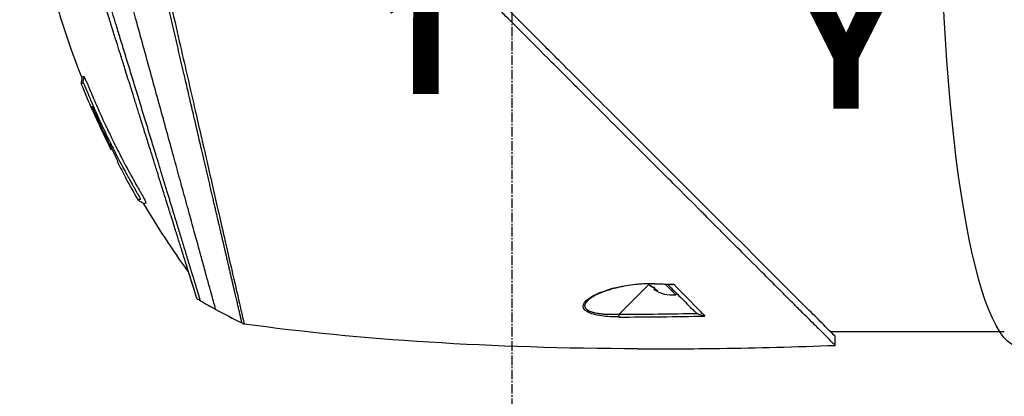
# Model space of a CAD drawing. Header units: millimetres. Extents: x 0 to 5219, y 0 to 2970.
# Tile 80 of 232: x 1773 to 1947, y 850 to 917. Entities that reach past the tile are written whole.
import ezdxf

# ---------------------------------------------------------------- set-up
doc = ezdxf.new("R2010")
doc.units = ezdxf.units.MM
doc.header["$LTSCALE"] = 0.2
doc.linetypes.add('CENTER2', pattern=[1.125, 0.75, -0.125, 0.125, -0.125])
for name, color, linetype in [('02_Center Line', 1, 'CENTER2'), ('07_Special Line2', 76, 'Continuous'), ('12_Before Rev.Num.', 5, 'Continuous'), ('13_After Rev.Num.', 6, 'Continuous')]:
    doc.layers.add(name, color=color, linetype=linetype)
doc.layers.add('14_Mark', color=7, linetype='Continuous', true_color=0xe03c31)
doc.styles.add('Rainbow-5.0 Style', font='malgunsl.ttf')

# ---------------------------------------------------------------- blocks, each defined once
blk = doc.blocks.new('A$Cff2b0858')
for p, q in [((-258.52, 153.52), (-258.63, 153.41)), ((-258.52, 153.52), (-258.62, 153.41)), ((-257.53, 151.09), (-257.46, 151.17)), ((-244.56, 141.23), (-244.56, 141.23)), ((-163.31, 129.56), (-163.31, 129.56)), ((-163.15, 129.39), (-168.5, 124.04)), ((-162.5, 128.99), (-162.55, 128.94)), ((-162.07, 128.68), (-162.25, 128.49)), ((-161.9, 128.51), (-162.01, 128.4)), ((-158.36, 127.54), (-160.21, 129.39)), ((-158.36, 127.54), (-158.16, 127.74)), ((-173.86, 126.64), (-173.86, 126.64)), ((-173.11, 127.33), (-173.11, 127.33)), ((-154.56, 125.16), (-154.56, 125.16)), ((-132.18, 120.69), (-132.15, 120.68)), ((-130.88, 121), (-100, 121)), ((-130.05, 118.56), (-130.05, 120.16))]:
    blk.add_line(p, q)
for centre, radius, start, end in [((-118.5, 223.48), 156.75, 207.502, 208.6731), ((-158.94, 133.61), 6.1, 237.1155, 275.3981)]:
    blk.add_arc(centre, radius, start, end)
for centre, major_axis, ratio, start_param, end_param in [((-157.14, 247.11), (-98.89, -98.85), 0.00011, 6.274337, 6.283153), ((-162.57, 129.97), (-0.019, -0.5), 0.035629, 6.283184, 6.842305), ((-140.02, 751.19), (418.45, -460.79), 0.998723, 5.508989, 5.515203), ((-159.27, 133.94), (-4.29, -4.29), 0.666686, 0.261155, 0.362202), ((-159.23, 133.91), (-4.29, -4.29), 0.745339, 0.261155, 0.352237), ((-157.92, 132.6), (-4.04, -4.04), 0.745339, 6.173187, 6.393184), ((-158.6, 133.28), (-4.29, -4.29), 0.666686, 0.261155, 0.362202), ((-186.55, 222.44), (84, -73.04), 0.999052, 4.891159, 4.897725), ((-186.52, 222.48), (-81.92, 75.39), 0.999389, 1.78435, 1.812352), ((-186.44, 222.56), (-52.22, -98.37), 0.999969, 6.268665, 6.315891), ((-177.05, 240.31), (-61.46, -116.2), 0.920421, 0.028746, 0.032423), ((-168.49, 124.06), (0, 0.5), 0.037035, 1.607809, 2.747684), ((477.88, 480.35), (806.3, 302.63), 0.234303, 3.699759, 3.730545), ((1029.85, 705.19), (1363.29, 531.39), 0.183375, 3.577144, 3.598606), ((1029.83, 705.18), (1363.27, 531.38), 0.183376, 3.598609, 3.62761)]:
    blk.add_ellipse(centre, major_axis=major_axis, ratio=ratio, start_param=start_param, end_param=end_param)
for points, knots in [([(-130.05, 118.56), (-130.05, 118.56), (-130.2, 118.71), (-130.38, 118.89), (-130.6, 119.12), (-130.93, 119.45), (-131.36, 119.88), (-131.82, 120.35), (-132.33, 120.86), (-132.78, 121.31), (-132.84, 121.36), (-132.89, 121.42), (-132.94, 121.47), (-133.07, 121.6), (-133.54, 122.07), (-134.62, 123.14), (-134.77, 123.28), (-134.93, 123.44), (-135.1, 123.62), (-135.66, 124.18), (-136.09, 124.6), (-136.32, 124.83), (-136.74, 125.25), (-137.18, 125.69), (-137.64, 126.15), (-138.25, 126.76), (-138.88, 127.4), (-139.55, 128.06), (-139.71, 128.22), (-139.86, 128.38), (-140.03, 128.54), (-140.99, 129.5), (-142.01, 130.52), (-143.07, 131.59), (-145.85, 134.36), (-148.29, 136.8), (-150.06, 138.57), (-150.17, 138.68), (-150.28, 138.79), (-150.38, 138.9), (-152.08, 140.59), (-153.11, 141.63), (-153.4, 141.92), (-154.5, 143.02), (-156.16, 144.67), (-158.43, 146.94), (-159.5, 148.01), (-160.44, 148.96), (-161.25, 149.76), (-162.3, 150.81), (-163.12, 151.63), (-163.68, 152.19), (-167.25, 155.76), (-170.94, 159.45), (-174.71, 163.22), (-176.17, 164.68), (-178.07, 166.58), (-180.41, 168.92), (-182.35, 170.86), (-183.82, 172.34), (-184.81, 173.32), (-185.55, 174.06), (-186.01, 174.52), (-186.2, 174.72), (-187.88, 176.39), (-188.86, 177.37), (-189.13, 177.64), (-189.49, 178), (-189.85, 178.36), (-190.21, 178.72), (-190.34, 178.85), (-190.47, 178.98), (-190.6, 179.11), (-191.37, 179.88), (-191.86, 180.37), (-192.07, 180.59), (-192.29, 180.81), (-192.53, 181.04), (-192.79, 181.3), (-193.42, 181.93), (-194.17, 182.68), (-195.04, 183.54), (-196.39, 184.88), (-197.38, 185.87), (-198.01, 186.5), (-198.66, 187.14), (-199.64, 188.13), (-200.97, 189.47), (-201.89, 190.39), (-202.63, 191.14), (-203.2, 191.71), (-203.48, 191.99), (-203.73, 192.24), (-203.92, 192.43), (-204.54, 193.05), (-205.16, 193.67), (-205.78, 194.29), (-206.15, 194.65), (-206.51, 195.01), (-206.87, 195.38), (-207.62, 196.13), (-208.11, 196.62), (-208.33, 196.84), (-208.81, 197.32), (-209.3, 197.81), (-209.79, 198.3), (-210.26, 198.77), (-210.72, 199.23), (-211.18, 199.69), (-212.65, 201.17), (-214.12, 202.63), (-215.58, 204.1), (-217.5, 206.01), (-219.4, 207.92), (-221.29, 209.8), (-225.06, 213.57), (-228.75, 217.26), (-232.32, 220.83), (-233.11, 221.62), (-233.92, 222.43), (-234.74, 223.25), (-235.67, 224.18), (-236.61, 225.12), (-237.57, 226.08), (-240.08, 228.59), (-241.72, 230.23), (-242.59, 231.1), (-243.61, 232.13), (-244.62, 233.13), (-245.6, 234.12), (-247.76, 236.27), (-249.81, 238.32), (-251.73, 240.24), (-253.51, 242.02), (-254.89, 243.4), (-255.96, 244.47), (-257.72, 246.23), (-258.65, 247.16), (-259.01, 247.52), (-259.11, 247.62), (-259.16, 247.67), (-259.17, 247.68), (-260.77, 249.28), (-262.13, 250.65), (-263.21, 251.72), (-263.36, 251.87), (-263.51, 252.02), (-263.65, 252.16), (-264.1, 252.61), (-264.41, 252.92), (-264.64, 253.15), (-264.86, 253.37), (-265.06, 253.57), (-265.23, 253.74), (-265.27, 253.78), (-265.32, 253.83), (-265.36, 253.87), (-265.88, 254.39), (-265.93, 254.44), (-265.94, 254.45), (-265.94, 254.45), (-265.94, 254.45), (-265.94, 254.45)], [-1, -1, -1, -1, -0.973214, -0.973214, -0.973214, -0.946429, -0.946429, -0.946429, -0.922569, -0.922569, -0.922569, -0.919643, -0.919643, -0.919643, -0.896124, -0.896124, -0.896124, -0.892857, -0.892857, -0.892857, -0.88, -0.88, -0.88, -0.867143, -0.867143, -0.867143, -0.85, -0.85, -0.85, -0.84593, -0.84593, -0.84593, -0.821429, -0.821429, -0.821429, -0.786779, -0.786779, -0.786779, -0.784631, -0.784631, -0.784631, -0.75, -0.75, -0.75, -0.71875, -0.71875, -0.71875, -0.705224, -0.705224, -0.705224, -0.6875, -0.6875, -0.6875, -0.625, -0.625, -0.625, -0.59375, -0.59375, -0.59375, -0.575864, -0.575864, -0.575864, -0.5625, -0.5625, -0.5625, -0.546875, -0.546875, -0.546875, -0.541176, -0.541176, -0.541176, -0.539062, -0.539062, -0.539062, -0.53125, -0.53125, -0.53125, -0.526699, -0.526699, -0.526699, -0.515625, -0.515625, -0.515625, -0.5, -0.5, -0.5, -0.484375, -0.484375, -0.484375, -0.473999, -0.473999, -0.473999, -0.46875, -0.46875, -0.46875, -0.458868, -0.458868, -0.458868, -0.453125, -0.453125, -0.453125, -0.445312, -0.445312, -0.445312, -0.4375, -0.4375, -0.4375, -0.430048, -0.430048, -0.430048, -0.40625, -0.40625, -0.40625, -0.375, -0.375, -0.375, -0.3125, -0.3125, -0.3125, -0.297804, -0.297804, -0.297804, -0.28125, -0.28125, -0.28125, -0.25, -0.25, -0.25, -0.230372, -0.230372, -0.230372, -0.1875, -0.1875, -0.1875, -0.167132, -0.167132, -0.167132, -0.133709, -0.133709, -0.133709, -0.125, -0.125, -0.125, -0.078046, -0.078046, -0.078046, -0.071429, -0.071429, -0.071429, -0.053571, -0.053571, -0.053571, -0.039579, -0.039579, -0.039579, -0.035714, -0.035714, -0.035714, -0.002565, -0.002565, -0.002565, 0, 0, 0, 0]), ([(-263.88, 166.21), (-268.22, 177.23), (-271.32, 188.82), (-274.35, 209.23), (-274.91, 218.07), (-274.72, 226.86)], [0, 0, 0, 0, 3.552689, 3.552689, 6.190302, 6.190302, 6.190302, 6.190302]), ([(-259.26, 226.93), (-259.19, 226.78), (-259.14, 226.67), (-259.11, 226.6), (-258.9, 226.12), (-258.79, 225.72), (-258.71, 225.47), (-258.61, 225.09), (-258.55, 224.83), (-258.52, 224.73), (-258.46, 224.48), (-258.39, 224.18), (-258.31, 223.83), (-258.18, 223.28), (-258.1, 222.93), (-258.07, 222.79), (-258.05, 222.71), (-258.03, 222.64), (-258.01, 222.56), (-257.99, 222.44), (-257.96, 222.32), (-257.93, 222.21), (-257.91, 222.13), (-257.87, 221.93), (-257.79, 221.59), (-257.7, 221.23), (-257.6, 220.78), (-257.47, 220.23), (-257.35, 219.73), (-257.24, 219.22), (-257.12, 218.71), (-257.06, 218.45), (-256.97, 218.05), (-256.84, 217.5), (-256.7, 216.9), (-256.52, 216.13), (-256.31, 215.17), (-255.8, 212.94), (-255.47, 211.5), (-255.33, 210.92), (-255.02, 209.55), (-254.7, 208.17), (-254.38, 206.77), (-254.31, 206.48), (-254.25, 206.19), (-254.18, 205.9), (-253.98, 205.01), (-253.6, 203.39), (-253.05, 200.98), (-252.64, 199.16), (-252.21, 197.32), (-251.79, 195.47), (-251.78, 195.43), (-251.77, 195.4), (-251.77, 195.36), (-251.42, 193.85), (-250.96, 191.86), (-250.39, 189.37), (-249.77, 186.67), (-249.33, 184.72), (-249.06, 183.55), (-248.98, 183.2), (-248.91, 182.91), (-248.86, 182.7), (-248.66, 181.79), (-248.33, 180.38), (-247.89, 178.45), (-247.38, 176.22), (-246.87, 174), (-246.37, 171.8), (-246.36, 171.77), (-246.35, 171.74), (-246.35, 171.71), (-245.91, 169.81), (-245.48, 167.92), (-245.05, 166.06), (-244.6, 164.11), (-244.16, 162.19), (-243.73, 160.3), (-243.72, 160.28), (-243.72, 160.25), (-243.71, 160.22), (-243.36, 158.67), (-243.01, 157.15), (-242.67, 155.66), (-242.61, 155.41), (-242.25, 153.84), (-241.63, 151.13), (-240.92, 148.04), (-240.25, 145.12), (-239.63, 142.41), (-239.51, 141.86), (-239.35, 141.2), (-239.18, 140.43), (-239.01, 139.68), (-238.81, 138.84), (-238.61, 137.92), (-237.85, 134.62), (-237.19, 131.77), (-236.66, 129.45), (-236.46, 128.57), (-236.27, 127.76), (-236.11, 127.04), (-236.06, 126.81), (-236, 126.59), (-235.96, 126.37), (-235.87, 125.99), (-235.66, 125.08), (-235.44, 124.15), (-235.39, 123.91), (-235.34, 123.7), (-235.3, 123.53), (-235.07, 122.57), (-235.03, 122.4), (-235.02, 122.35), (-235.02, 122.34), (-235.01, 122.34), (-235.01, 122.34)], [0.0000004, 0.0000004, 0.0000004, 0.0000004, 0.0285714, 0.0285714, 0.0285714, 0.0714286, 0.0714286, 0.0714286, 0.0892857, 0.0892857, 0.0892857, 0.1071429, 0.1071429, 0.1071429, 0.125, 0.125, 0.125, 0.1284736, 0.1284736, 0.1284736, 0.1339286, 0.1339286, 0.1339286, 0.1428571, 0.1428571, 0.1428571, 0.1607143, 0.1607143, 0.1607143, 0.1785714, 0.1785714, 0.1785714, 0.1956232, 0.1956232, 0.1956232, 0.2142857, 0.2142857, 0.2142857, 0.25, 0.25, 0.25, 0.2796252, 0.2796252, 0.2796252, 0.2857143, 0.2857143, 0.2857143, 0.3163265, 0.3163265, 0.3163265, 0.3469388, 0.3469388, 0.3469388, 0.3476324, 0.3476324, 0.3476324, 0.377551, 0.377551, 0.377551, 0.4010005, 0.4010005, 0.4010005, 0.4081633, 0.4081633, 0.4081633, 0.4265306, 0.4265306, 0.4265306, 0.4540816, 0.4540816, 0.4540816, 0.4544339, 0.4544339, 0.4544339, 0.4770408, 0.4770408, 0.4770408, 0.4996669, 0.4996669, 0.4996669, 0.5, 0.5, 0.5, 0.5178571, 0.5178571, 0.5178571, 0.5357143, 0.5357143, 0.5357143, 0.5714286, 0.5714286, 0.5714286, 0.5985301, 0.5985301, 0.5985301, 0.625, 0.625, 0.625, 0.75, 0.75, 0.75, 0.7974141, 0.7974141, 0.7974141, 0.8125, 0.8125, 0.8125, 0.875, 0.875, 0.875, 0.8914403, 0.8914403, 0.8914403, 0.9797679, 0.9797679, 0.9797679, 1, 1, 1, 1]), ([(-240.08, 124.95), (-240.08, 124.95), (-240.08, 124.95), (-240.08, 124.95), (-240.08, 124.96), (-240.2, 125.38), (-240.41, 126.11), (-240.61, 126.85), (-240.91, 127.92), (-241.29, 129.31), (-241.47, 129.98), (-241.67, 130.72), (-241.9, 131.53), (-242.12, 132.33), (-242.36, 133.21), (-242.62, 134.15), (-242.69, 134.41), (-242.76, 134.68), (-242.84, 134.95), (-242.9, 135.17), (-242.96, 135.39), (-243.02, 135.61), (-243.16, 136.12), (-243.3, 136.64), (-243.45, 137.17), (-243.74, 138.24), (-244.05, 139.37), (-244.38, 140.56), (-244.44, 140.78), (-244.5, 141), (-244.56, 141.22), (-244.66, 141.6), (-244.77, 141.99), (-244.87, 142.38), (-245.05, 143), (-245.22, 143.63), (-245.4, 144.28), (-245.75, 145.57), (-246.12, 146.91), (-246.5, 148.3), (-246.53, 148.43), (-246.57, 148.56), (-246.61, 148.69), (-246.95, 149.95), (-247.31, 151.25), (-247.68, 152.59), (-248.08, 154.06), (-248.5, 155.57), (-248.92, 157.11), (-249.33, 158.6), (-249.75, 160.12), (-250.17, 161.66), (-250.59, 163.16), (-251.01, 164.68), (-251.43, 166.23), (-251.44, 166.27), (-251.46, 166.31), (-251.47, 166.36), (-251.91, 167.95), (-252.35, 169.56), (-252.8, 171.18), (-253.22, 172.71), (-253.64, 174.25), (-254.06, 175.78), (-254.75, 178.29), (-255.43, 180.78), (-256.11, 183.26), (-256.29, 183.93), (-256.47, 184.59), (-256.65, 185.26), (-256.69, 185.39), (-256.72, 185.52), (-256.76, 185.65), (-256.98, 186.44), (-257.2, 187.23), (-257.41, 188.02), (-258.07, 190.39), (-258.71, 192.74), (-259.35, 195.04), (-260.21, 198.16), (-261.06, 201.2), (-261.88, 204.14), (-262.29, 205.61), (-262.67, 207.06), (-263.08, 208.46), (-263.48, 209.87), (-263.8, 211.32), (-264.29, 212.55)], [0, 0, 0, 0, 0.00024, 0.00024, 0.00024, 0.087999, 0.087999, 0.087999, 0.175757, 0.175757, 0.175757, 0.217696, 0.217696, 0.217696, 0.259635, 0.259635, 0.259635, 0.271277, 0.271277, 0.271277, 0.280605, 0.280605, 0.280605, 0.301574, 0.301574, 0.301574, 0.343513, 0.343513, 0.343513, 0.351275, 0.351275, 0.351275, 0.364483, 0.364483, 0.364483, 0.385452, 0.385452, 0.385452, 0.427391, 0.427391, 0.427391, 0.431272, 0.431272, 0.431272, 0.46933, 0.46933, 0.46933, 0.511269, 0.511269, 0.511269, 0.551814, 0.551814, 0.551814, 0.591266, 0.591266, 0.591266, 0.59236, 0.59236, 0.59236, 0.632905, 0.632905, 0.632905, 0.671263, 0.671263, 0.671263, 0.734268, 0.734268, 0.734268, 0.75126, 0.75126, 0.75126, 0.754541, 0.754541, 0.754541, 0.774814, 0.774814, 0.774814, 0.835632, 0.835632, 0.835632, 0.917816, 0.917816, 0.917816, 0.958908, 0.958908, 0.958908, 1, 1, 1, 1]), ([(-243.42, 126.87), (-243.42, 126.87), (-243.42, 126.87), (-243.43, 126.88), (-243.43, 126.89), (-243.43, 126.9), (-243.44, 126.91), (-243.44, 126.91), (-243.44, 126.92), (-243.44, 126.93), (-243.45, 126.94), (-243.45, 126.95), (-243.45, 126.97), (-243.46, 126.99), (-243.47, 127.02), (-243.48, 127.05), (-243.48, 127.06), (-243.48, 127.06), (-243.49, 127.07), (-243.5, 127.11), (-243.51, 127.16), (-243.53, 127.21), (-243.55, 127.26), (-243.56, 127.31), (-243.58, 127.37), (-243.6, 127.43), (-243.62, 127.48), (-243.63, 127.54), (-243.64, 127.55), (-243.64, 127.56), (-243.64, 127.57), (-243.65, 127.59), (-243.66, 127.61), (-243.66, 127.64), (-243.68, 127.67), (-243.69, 127.71), (-243.7, 127.75), (-243.72, 127.83), (-243.75, 127.91), (-243.78, 128), (-243.81, 128.1), (-243.84, 128.21), (-243.88, 128.32), (-243.88, 128.34), (-243.91, 128.42), (-243.96, 128.59), (-244.01, 128.74), (-244.08, 128.96), (-244.18, 129.28), (-244.18, 129.3), (-244.19, 129.33), (-244.2, 129.35), (-244.23, 129.45), (-244.26, 129.56), (-244.3, 129.66), (-244.34, 129.8), (-244.38, 129.94), (-244.43, 130.08), (-244.52, 130.38), (-244.62, 130.68), (-244.71, 130.99), (-244.76, 131.15), (-244.81, 131.32), (-244.87, 131.48), (-244.92, 131.66), (-244.98, 131.83), (-245.03, 132), (-245.05, 132.06), (-245.07, 132.12), (-245.08, 132.18), (-245.21, 132.59), (-245.34, 132.99), (-245.46, 133.39), (-245.76, 134.35), (-246.04, 135.24), (-246.27, 135.97), (-246.48, 136.63), (-246.69, 137.32), (-246.92, 138.03), (-246.97, 138.21), (-247.02, 138.38), (-247.08, 138.55), (-247.18, 138.88), (-247.29, 139.23), (-247.41, 139.6), (-247.57, 140.12), (-247.74, 140.67), (-247.93, 141.26), (-247.94, 141.31), (-247.96, 141.36), (-247.97, 141.41), (-248.11, 141.85), (-248.33, 142.56), (-248.65, 143.56), (-248.95, 144.52), (-249.33, 145.76), (-249.83, 147.33), (-249.88, 147.51), (-249.94, 147.69), (-250, 147.87), (-250.15, 148.36), (-250.3, 148.85), (-250.45, 149.33), (-250.67, 150.03), (-250.89, 150.72), (-251.1, 151.39), (-251.3, 152.04), (-251.5, 152.68), (-251.69, 153.29), (-251.96, 154.13), (-252.2, 154.92), (-252.43, 155.64), (-252.69, 156.47), (-252.92, 157.21), (-253.13, 157.88), (-253.26, 158.29), (-253.38, 158.67), (-253.48, 159.02), (-253.5, 159.06), (-253.51, 159.1), (-253.52, 159.13), (-253.56, 159.27), (-253.6, 159.4), (-253.65, 159.53), (-253.69, 159.69), (-253.74, 159.84), (-253.79, 160), (-253.89, 160.32), (-253.99, 160.63), (-254.08, 160.93), (-254.19, 161.26), (-254.28, 161.57), (-254.38, 161.88), (-254.44, 162.08), (-254.51, 162.28), (-254.57, 162.48), (-254.59, 162.56), (-254.62, 162.63), (-254.64, 162.7), (-254.68, 162.85), (-254.73, 162.99), (-254.77, 163.13), (-254.81, 163.26), (-254.85, 163.39), (-254.89, 163.51), (-254.93, 163.64), (-254.97, 163.77), (-255.01, 163.89), (-255.05, 164.02), (-255.09, 164.15), (-255.13, 164.27), (-255.15, 164.34), (-255.17, 164.4), (-255.19, 164.46), (-255.19, 164.47), (-255.19, 164.48), (-255.2, 164.49), (-255.21, 164.54), (-255.23, 164.6), (-255.25, 164.66), (-255.29, 164.78), (-255.33, 164.91), (-255.37, 165.04), (-255.41, 165.17), (-255.45, 165.3), (-255.49, 165.43), (-255.57, 165.68), (-255.65, 165.94), (-255.73, 166.2), (-255.89, 166.7), (-256.05, 167.21), (-256.22, 167.75), (-256.34, 168.13), (-256.46, 168.51), (-256.58, 168.91), (-256.69, 169.27), (-256.81, 169.64), (-256.93, 170.01), (-256.93, 170.01), (-256.97, 170.17), (-257.07, 170.47), (-257.18, 170.81), (-257.34, 171.33), (-257.56, 172.03), (-257.63, 172.27), (-257.71, 172.53), (-257.8, 172.82), (-257.85, 172.95), (-257.89, 173.08), (-257.93, 173.21), (-257.94, 173.26), (-257.96, 173.31), (-257.98, 173.36), (-258.06, 173.64), (-258.14, 173.9), (-258.22, 174.15), (-258.4, 174.71), (-258.55, 175.21), (-258.69, 175.63), (-258.7, 175.66), (-258.71, 175.7), (-258.72, 175.74), (-258.91, 176.35), (-259.19, 177.25), (-259.56, 178.44), (-259.61, 178.6), (-259.66, 178.75), (-259.71, 178.9), (-259.96, 179.71), (-260.21, 180.49), (-260.44, 181.25), (-260.53, 181.52), (-260.61, 181.79), (-260.7, 182.06), (-261.05, 183.19), (-261.43, 184.41), (-261.84, 185.72), (-261.87, 185.81), (-261.9, 185.91), (-261.93, 186), (-262.09, 186.52), (-262.25, 187.04), (-262.42, 187.55), (-262.58, 188.07), (-262.74, 188.58), (-262.9, 189.09), (-263, 189.43), (-263.11, 189.77), (-263.22, 190.11), (-263.23, 190.15), (-263.44, 190.83), (-263.85, 192.13), (-263.96, 192.48), (-264.08, 192.88), (-264.22, 193.32), (-264.43, 193.99), (-264.62, 194.58), (-264.78, 195.11), (-264.94, 195.63), (-265.08, 196.08), (-265.2, 196.46), (-265.22, 196.5), (-265.23, 196.53), (-265.24, 196.57), (-265.39, 197.05), (-265.54, 197.53), (-265.69, 198.01), (-265.78, 198.32), (-265.88, 198.62), (-265.97, 198.92), (-266.12, 199.39), (-266.27, 199.86), (-266.41, 200.33), (-266.64, 201.05), (-266.86, 201.77), (-267.09, 202.47)], [0, 0, 0, 0, 0.015059, 0.015059, 0.015059, 0.02083, 0.02083, 0.02083, 0.024502, 0.024502, 0.024502, 0.02915, 0.02915, 0.02915, 0.035714, 0.035714, 0.035714, 0.03808, 0.03808, 0.03808, 0.049577, 0.049577, 0.049577, 0.061203, 0.061203, 0.061203, 0.071429, 0.071429, 0.071429, 0.072941, 0.072941, 0.072941, 0.076375, 0.076375, 0.076375, 0.082197, 0.082197, 0.082197, 0.093844, 0.093844, 0.093844, 0.107143, 0.107143, 0.107143, 0.125154, 0.125154, 0.125154, 0.141628, 0.141628, 0.141628, 0.142857, 0.142857, 0.142857, 0.150854, 0.150854, 0.150854, 0.161237, 0.161237, 0.161237, 0.183787, 0.183787, 0.183787, 0.196194, 0.196194, 0.196194, 0.209594, 0.209594, 0.209594, 0.214286, 0.214286, 0.214286, 0.235121, 0.235121, 0.235121, 0.285714, 0.285714, 0.285714, 0.318661, 0.318661, 0.318661, 0.326531, 0.326531, 0.326531, 0.342858, 0.342858, 0.342858, 0.36551, 0.36551, 0.36551, 0.367347, 0.367347, 0.367347, 0.406881, 0.406881, 0.406881, 0.444765, 0.444765, 0.444765, 0.44898, 0.44898, 0.44898, 0.464755, 0.464755, 0.464755, 0.487841, 0.487841, 0.487841, 0.510204, 0.510204, 0.510204, 0.531268, 0.531268, 0.531268, 0.55507, 0.55507, 0.55507, 0.569739, 0.569739, 0.569739, 0.571429, 0.571429, 0.571429, 0.574695, 0.574695, 0.574695, 0.578627, 0.578627, 0.578627, 0.586875, 0.586875, 0.586875, 0.595801, 0.595801, 0.595801, 0.601849, 0.601849, 0.601849, 0.604183, 0.604183, 0.604183, 0.608765, 0.608765, 0.608765, 0.613067, 0.613067, 0.613067, 0.617482, 0.617482, 0.617482, 0.622229, 0.622229, 0.622229, 0.624689, 0.624689, 0.624689, 0.625, 0.625, 0.625, 0.626857, 0.626857, 0.626857, 0.631038, 0.631038, 0.631038, 0.635137, 0.635137, 0.635137, 0.643106, 0.643106, 0.643106, 0.65824, 0.65824, 0.65824, 0.668893, 0.668893, 0.668893, 0.678571, 0.678571, 0.678571, 0.689431, 0.689431, 0.689431, 0.701281, 0.701281, 0.701281, 0.705357, 0.705357, 0.705357, 0.708515, 0.708515, 0.708515, 0.709766, 0.709766, 0.709766, 0.71667, 0.71667, 0.71667, 0.732143, 0.732143, 0.732143, 0.733637, 0.733637, 0.733637, 0.758929, 0.758929, 0.758929, 0.763229, 0.763229, 0.763229, 0.785714, 0.785714, 0.785714, 0.794183, 0.794183, 0.794183, 0.828571, 0.828571, 0.828571, 0.831278, 0.831278, 0.831278, 0.846339, 0.846339, 0.846339, 0.861401, 0.861401, 0.861401, 0.871429, 0.871429, 0.871429, 0.896736, 0.896736, 0.896736, 0.903571, 0.903571, 0.903571, 0.919754, 0.919754, 0.919754, 0.935714, 0.935714, 0.935714, 0.936836, 0.936836, 0.936836, 0.951858, 0.951858, 0.951858, 0.961487, 0.961487, 0.961487, 0.97651, 0.97651, 0.97651, 1, 1, 1, 1]), ([(-130.05, 120.16), (-130.04, 120.16), (-130.41, 120.52), (-131.66, 121.78), (-132.41, 122.54), (-134.16, 124.28), (-135.09, 125.2), (-139.34, 129.44), (-143.88, 133.98), (-155.17, 145.28), (-161.11, 151.23), (-170.71, 160.82), (-174.2, 164.31), (-179.57, 169.68), (-181.41, 171.52), (-184.12, 174.24), (-184.99, 175.11), (-186.31, 176.42), (-186.75, 176.87), (-187.53, 177.65), (-187.87, 177.99), (-188.49, 178.6), (-188.76, 178.87), (-189.04, 179.14)], [-13.133066, -13.133066, -13.133066, -13.133066, -11.561884, -11.561884, -10.319104, -10.319104, -9.281018, -9.281018, -6.055586, -6.055586, -3.202671, -3.202671, -1.636794, -1.636794, -0.832338, -0.832338, -0.455606, -0.455606, -0.265051, -0.265051, -0.117703, -0.117703, -0.000611, -0.000611, -0.000611, -0.000611]), ([(-263.88, 166.21), (-263.88, 166.21), (-263.83, 166.23), (-263.79, 166.25), (-263.79, 166.25), (-263.79, 166.25), (-263.79, 166.25), (-263.74, 166.27), (-263.69, 166.29), (-263.69, 166.29), (-263.69, 166.3), (-263.68, 166.3), (-263.68, 166.3), (-263.67, 166.31), (-263.66, 166.31), (-263.65, 166.31), (-263.63, 166.32), (-263.62, 166.33), (-263.61, 166.33), (-263.6, 166.34), (-263.6, 166.34), (-263.6, 166.34), (-263.59, 166.34), (-263.59, 166.34), (-263.59, 166.35), (-263.58, 166.35), (-263.58, 166.36), (-263.56, 166.36), (-263.54, 166.36), (-263.52, 166.34), (-263.48, 166.28)], [-1, -1, -1, -1, -0.504419, -0.504419, -0.504419, -0.5, -0.5, -0.5, -0.285714, -0.285714, -0.285714, -0.259389, -0.259389, -0.259389, -0.214286, -0.214286, -0.214286, -0.142857, -0.142857, -0.142857, -0.134181, -0.134181, -0.134181, -0.107143, -0.107143, -0.107143, -0.071429, -0.071429, -0.071429, 0, 0, 0, 0]), ([(-263.48, 166.28), (-263.45, 166.23), (-263.4, 166.15), (-263.32, 166), (-263.31, 165.97), (-263.29, 165.94), (-263.28, 165.91), (-263.22, 165.79), (-263.16, 165.66), (-263.11, 165.55), (-263.07, 165.46), (-263.03, 165.38), (-263, 165.3), (-262.99, 165.29), (-262.99, 165.29), (-262.99, 165.28), (-262.95, 165.2), (-262.91, 165.1), (-262.86, 165), (-262.85, 164.97), (-262.81, 164.87), (-262.73, 164.7), (-262.68, 164.57), (-262.64, 164.47), (-262.6, 164.38), (-262.59, 164.35), (-262.57, 164.3), (-262.54, 164.23), (-262.51, 164.16), (-262.49, 164.11), (-262.48, 164.09), (-262.47, 164.07), (-262.47, 164.06), (-262.46, 164.04), (-262.43, 163.98), (-262.41, 163.91), (-262.38, 163.85), (-262.38, 163.84), (-262.37, 163.83), (-262.37, 163.81), (-262.35, 163.78), (-262.34, 163.74), (-262.32, 163.69)], [-1, -1, -1, -1, -0.9921875, -0.9921875, -0.9921875, -0.9905084, -0.9905084, -0.9905084, -0.984375, -0.984375, -0.984375, -0.98077798, -0.98077798, -0.98077798, -0.98046875, -0.98046875, -0.98046875, -0.9765625, -0.9765625, -0.9765625, -0.97265625, -0.97265625, -0.97265625, -0.96875, -0.96875, -0.96875, -0.96777344, -0.96777344, -0.96777344, -0.96679688, -0.96679688, -0.96679688, -0.96645777, -0.96645777, -0.96645777, -0.96510446, -0.96510446, -0.96510446, -0.96484375, -0.96484375, -0.96484375, -0.96354757, -0.96354757, -0.96354757, -0.96354757]), ([(-263.64, 165.22), (-263.64, 165.22), (-263.64, 165.22), (-263.64, 165.22), (-263.64, 165.22), (-263.63, 165.21), (-263.6, 165.17), (-263.57, 165.12), (-263.54, 165.06), (-263.51, 165), (-263.5, 164.99), (-263.5, 164.98), (-263.49, 164.96), (-263.48, 164.95), (-263.48, 164.95), (-263.48, 164.95), (-263.47, 164.93), (-263.46, 164.91), (-263.45, 164.89), (-263.43, 164.85), (-263.41, 164.81), (-263.39, 164.76), (-263.39, 164.76), (-263.39, 164.76), (-263.39, 164.75), (-263.38, 164.74), (-263.38, 164.73), (-263.37, 164.71), (-263.36, 164.68), (-263.34, 164.65), (-263.32, 164.6), (-263.29, 164.53), (-263.27, 164.48), (-263.26, 164.45), (-263.24, 164.41), (-263.23, 164.38), (-263.22, 164.36), (-263.21, 164.35), (-263.21, 164.34), (-263.21, 164.33), (-263.2, 164.3), (-263.19, 164.28), (-263.18, 164.26), (-263.16, 164.22), (-263.13, 164.16), (-263.1, 164.07), (-263.09, 164.04), (-263.07, 164.01), (-263.06, 163.97), (-263.04, 163.92), (-263.02, 163.89), (-263.02, 163.87), (-263, 163.82), (-262.97, 163.75), (-262.94, 163.68), (-262.86, 163.48), (-262.78, 163.29), (-262.7, 163.1), (-262.69, 163.09), (-262.67, 163.03), (-262.62, 162.91), (-262.57, 162.79), (-262.5, 162.63), (-262.41, 162.41), (-262.3, 162.16), (-262.2, 161.93), (-262.11, 161.72), (-261.91, 161.25), (-261.7, 160.78), (-261.5, 160.31), (-261.46, 160.24), (-261.43, 160.16), (-261.4, 160.09), (-260.95, 159.09), (-260.49, 158.09), (-260.03, 157.09), (-259.88, 156.78), (-259.73, 156.46), (-259.58, 156.14)], [0, 0, 0, 0, 0.000653, 0.000653, 0.000653, 0.005102, 0.005102, 0.005102, 0.0102041, 0.0102041, 0.0102041, 0.011299, 0.011299, 0.011299, 0.0114796, 0.0114796, 0.0114796, 0.0127551, 0.0127551, 0.0127551, 0.0150826, 0.0150826, 0.0150826, 0.0153061, 0.0153061, 0.0153061, 0.0162303, 0.0162303, 0.0162303, 0.0178571, 0.0178571, 0.0178571, 0.0204082, 0.0204082, 0.0204082, 0.0218085, 0.0218085, 0.0218085, 0.0222805, 0.0222805, 0.0222805, 0.0233236, 0.0233236, 0.0233236, 0.0262391, 0.0262391, 0.0262391, 0.0276968, 0.0276968, 0.0276968, 0.0291545, 0.0291545, 0.0291545, 0.03207, 0.03207, 0.03207, 0.0408163, 0.0408163, 0.0408163, 0.0459881, 0.0459881, 0.0459881, 0.0510204, 0.0510204, 0.0510204, 0.0612245, 0.0612245, 0.0612245, 0.0816327, 0.0816327, 0.0816327, 0.0847392, 0.0847392, 0.0847392, 0.1263051, 0.1263051, 0.1263051, 0.139546, 0.139546, 0.139546, 0.139546]), ([(-262.32, 163.69), (-262.31, 163.68), (-262.3, 163.66), (-262.29, 163.64), (-262.26, 163.55), (-262.21, 163.45), (-262.16, 163.32), (-262.03, 163.01), (-261.92, 162.76), (-261.84, 162.56), (-261.77, 162.4), (-261.7, 162.24), (-261.64, 162.09), (-261.59, 161.98), (-261.57, 161.93), (-261.57, 161.93), (-261.53, 161.84), (-261.37, 161.48), (-261.1, 160.86), (-260.79, 160.14), (-260.31, 159.08), (-259.66, 157.68)], [-0.96354757, -0.96354757, -0.96354757, -0.96354757, -0.96308483, -0.96308483, -0.96308483, -0.9609375, -0.9609375, -0.9609375, -0.953125, -0.953125, -0.953125, -0.9453125, -0.9453125, -0.9453125, -0.9375, -0.9375, -0.9375, -0.91044715, -0.91044715, -0.91044715, -0.87932671, -0.87932671, -0.87932671, -0.87932671]), ([(-262.13, 160.97), (-262.12, 160.97), (-262.1, 160.98), (-262.07, 161), (-262.05, 161.01), (-262.03, 161.02)], [0.000089, 0.000089, 0.000089, 0.000089, 0.1283387, 0.1283387, 0.2565897, 0.2565897, 0.2565897, 0.2565897]), ([(-262.13, 160.97), (-262.1, 160.9), (-262.07, 160.82), (-262.01, 160.68), (-261.98, 160.61), (-261.88, 160.39), (-261.82, 160.25), (-261.63, 159.81), (-261.5, 159.52), (-261.11, 158.66), (-260.85, 158.09), (-260.05, 156.37), (-259.5, 155.23), (-258.9, 154.01), (-258.88, 153.97), (-258.82, 153.85), (-258.79, 153.78), (-258.73, 153.66), (-258.71, 153.61), (-258.66, 153.51), (-258.65, 153.48), (-258.61, 153.38), (-258.63, 153.41), (-258.67, 153.39), (-258.69, 153.38), (-258.7, 153.38)], [-1.566534, -1.566534, -1.566534, -1.566534, -1.537488, -1.537488, -1.508441, -1.508441, -1.45035, -1.45035, -1.334184, -1.334184, -1.101929, -1.101929, -0.637905, -0.637905, -0.598391, -0.598391, -0.552339, -0.552339, -0.503687, -0.503687, -0.45364, -0.45364, -0.320377, -0.320377, 0, 0, 0, 0]), ([(-257.53, 151.09), (-257.53, 151.1), (-257.51, 151.11), (-257.47, 151.13), (-257.45, 151.11), (-257.47, 151.21), (-257.51, 151.33), (-257.67, 151.7), (-257.78, 151.94), (-258, 152.43), (-258.13, 152.71), (-258.41, 153.29), (-258.57, 153.61), (-258.81, 154.1), (-258.93, 154.33), (-259.62, 155.74), (-260.12, 156.79), (-260.85, 158.37), (-261.09, 158.9), (-261.44, 159.69), (-261.56, 159.96), (-261.74, 160.35), (-261.8, 160.49), (-261.88, 160.69), (-261.91, 160.75), (-261.97, 160.89), (-262, 160.95), (-262.03, 161.02)], [-2.334866, -2.334866, -2.334866, -2.334866, -1.936193, -1.936193, -1.729087, -1.729087, -1.509443, -1.509443, -1.274072, -1.274072, -1.048912, -1.048912, -0.819829, -0.819829, -0.696027, -0.696027, -0.3484, -0.3484, -0.174268, -0.174268, -0.087149, -0.087149, -0.043578, -0.043578, -0.02179, -0.02179, -0.000001, -0.000001, -0.000001, -0.000001]), ([(-261.96, 160.3), (-261.93, 160.24), (-261.9, 160.17), (-261.75, 159.83), (-261.6, 159.51), (-261.29, 158.81), (-261.12, 158.45), (-260.87, 157.91), (-260.7, 157.54), (-259.9, 155.82), (-259.31, 154.59), (-258.7, 153.38)], [10.869953, 10.869953, 10.869953, 10.869953, 11.360377, 11.360377, 13.298144, 13.298144, 15.132878, 15.132878, 16.008781, 16.008781, 18.211527, 18.211527, 18.211527, 18.211527]), ([(-259.66, 157.68), (-259.57, 157.49), (-259.47, 157.29), (-259.38, 157.08), (-259.02, 156.33), (-258.68, 155.63), (-258.35, 154.96), (-257.86, 153.96), (-257.4, 153.05), (-256.99, 152.25), (-256.43, 151.16), (-255.95, 150.27), (-255.56, 149.56), (-254.96, 148.44), (-254.58, 147.78), (-254.46, 147.56), (-254.39, 147.43), (-254.26, 147.21), (-254.09, 146.9), (-254.08, 146.89), (-254.08, 146.88), (-254.07, 146.87), (-254.02, 146.78), (-253.95, 146.66), (-253.86, 146.51), (-253.79, 146.37), (-253.72, 146.26), (-253.66, 146.16), (-253.6, 146.06), (-253.56, 145.97), (-253.52, 145.91), (-253.5, 145.87), (-253.48, 145.84), (-253.47, 145.82), (-253.46, 145.8), (-253.44, 145.78), (-253.43, 145.76), (-253.41, 145.72), (-253.39, 145.68), (-253.37, 145.65), (-253.36, 145.63), (-253.35, 145.61), (-253.33, 145.58), (-253.33, 145.57), (-253.32, 145.57), (-253.32, 145.56), (-253.3, 145.53), (-253.29, 145.5), (-253.27, 145.47), (-253.19, 145.34), (-253.09, 145.16), (-252.97, 144.94)], [-0.8793267, -0.8793267, -0.8793267, -0.8793267, -0.875, -0.875, -0.875, -0.859016, -0.859016, -0.859016, -0.8347234, -0.8347234, -0.8347234, -0.8018442, -0.8018442, -0.8018442, -0.75, -0.75, -0.75, -0.7409155, -0.7409155, -0.7409155, -0.740625, -0.740625, -0.740625, -0.7359375, -0.7359375, -0.7359375, -0.73125, -0.73125, -0.73125, -0.7283057, -0.7283057, -0.7283057, -0.7265625, -0.7265625, -0.7265625, -0.7257856, -0.7257856, -0.7257856, -0.7242188, -0.7242188, -0.7242188, -0.72322, -0.72322, -0.72322, -0.7230469, -0.7230469, -0.7230469, -0.721875, -0.721875, -0.721875, -0.7142094, -0.7142094, -0.7142094, -0.7142094]), ([(-259.58, 156.14), (-259.54, 156.07), (-259.5, 155.99), (-259.46, 155.91), (-259.46, 155.9), (-259.24, 155.44), (-258.79, 154.53), (-258.61, 154.17), (-258.39, 153.73), (-258.14, 153.23), (-257.99, 152.94), (-257.79, 152.53), (-257.52, 152.01), (-257.29, 151.58), (-257.03, 151.07), (-256.72, 150.48), (-256.68, 150.42), (-256.51, 150.09), (-256.2, 149.51), (-255.95, 149.05), (-255.61, 148.43), (-255.18, 147.66), (-255.09, 147.5), (-254.98, 147.29), (-254.84, 147.04), (-254.81, 146.99), (-254.81, 146.99), (-254.79, 146.96), (-254.71, 146.83), (-254.61, 146.64), (-254.48, 146.42), (-254.41, 146.28), (-254.35, 146.18), (-254.31, 146.11), (-254.27, 146.05), (-254.24, 146), (-254.22, 145.95), (-254.2, 145.93), (-254.19, 145.9), (-254.17, 145.87), (-254.16, 145.84), (-254.14, 145.82), (-254.14, 145.81), (-254.13, 145.8), (-254.13, 145.8), (-254.13, 145.8), (-254.11, 145.76), (-254.08, 145.71), (-254.04, 145.64), (-254, 145.57), (-253.97, 145.52), (-253.95, 145.49), (-253.95, 145.48), (-253.94, 145.48), (-253.94, 145.47), (-253.92, 145.44), (-253.89, 145.39), (-253.86, 145.33), (-253.83, 145.28), (-253.81, 145.24), (-253.79, 145.2), (-253.78, 145.2), (-253.78, 145.19), (-253.78, 145.18), (-253.72, 145.08), (-253.63, 144.92), (-253.56, 144.77)], [0.139546, 0.139546, 0.139546, 0.139546, 0.1428571, 0.1428571, 0.1428571, 0.1683715, 0.1683715, 0.1683715, 0.1785714, 0.1785714, 0.1785714, 0.1980839, 0.1980839, 0.1980839, 0.2142857, 0.2142857, 0.2142857, 0.2342217, 0.2342217, 0.2342217, 0.25, 0.25, 0.25, 0.2588865, 0.2588865, 0.2588865, 0.2605112, 0.2605112, 0.2605112, 0.2678571, 0.2678571, 0.2678571, 0.2723214, 0.2723214, 0.2723214, 0.2745536, 0.2745536, 0.2745536, 0.2756696, 0.2756696, 0.2756696, 0.2763405, 0.2763405, 0.2763405, 0.2767857, 0.2767857, 0.2767857, 0.2790179, 0.2790179, 0.2790179, 0.28125, 0.28125, 0.28125, 0.2815369, 0.2815369, 0.2815369, 0.2834821, 0.2834821, 0.2834821, 0.2852134, 0.2852134, 0.2852134, 0.2857143, 0.2857143, 0.2857143, 0.2930312, 0.2930312, 0.2930312, 0.2930312]), ([(-258.7, 153.38), (-258.69, 153.38), (-258.67, 153.39), (-258.63, 153.41), (-258.62, 153.41), (-258.62, 153.41)], [-1.2861392, -1.2861392, -1.2861392, -1.2861392, -0.7985141, -0.7985141, -0.7577439, -0.7577439, -0.7577439, -0.7577439]), ([(-253.56, 144.77), (-253.55, 144.75), (-253.54, 144.72), (-253.53, 144.7), (-253.52, 144.69), (-253.52, 144.69), (-253.52, 144.68), (-253.51, 144.65), (-253.5, 144.63), (-253.49, 144.61), (-253.49, 144.6), (-253.49, 144.6), (-253.49, 144.6), (-253.48, 144.59), (-253.48, 144.57), (-253.48, 144.56), (-253.47, 144.53), (-253.47, 144.52), (-253.48, 144.51), (-253.48, 144.51), (-253.48, 144.51), (-253.48, 144.51), (-253.48, 144.5), (-253.49, 144.5), (-253.5, 144.5), (-253.51, 144.5), (-253.51, 144.5), (-253.51, 144.5), (-253.52, 144.5), (-253.52, 144.5), (-253.52, 144.5), (-253.52, 144.5), (-253.53, 144.5), (-253.53, 144.5), (-253.53, 144.49), (-253.55, 144.48), (-253.56, 144.47), (-253.57, 144.47), (-253.59, 144.46), (-253.6, 144.46), (-253.63, 144.44), (-253.66, 144.42), (-253.7, 144.41), (-253.7, 144.41), (-253.71, 144.4), (-253.72, 144.4), (-253.74, 144.39), (-253.77, 144.38), (-253.79, 144.37), (-253.8, 144.36), (-253.81, 144.36), (-253.81, 144.35), (-253.82, 144.35), (-253.82, 144.35), (-253.82, 144.35)], [0.2930312, 0.2930312, 0.2930312, 0.2930312, 0.2943499, 0.2943499, 0.2943499, 0.2946429, 0.2946429, 0.2946429, 0.2968441, 0.2968441, 0.2968441, 0.2971939, 0.2971939, 0.2971939, 0.2991071, 0.2991071, 0.2991071, 0.3028878, 0.3028878, 0.3028878, 0.3035714, 0.3035714, 0.3035714, 0.3080357, 0.3080357, 0.3080357, 0.3102679, 0.3102679, 0.3102679, 0.3112211, 0.3112211, 0.3112211, 0.3125, 0.3125, 0.3125, 0.3214286, 0.3214286, 0.3214286, 0.3322978, 0.3322978, 0.3322978, 0.3571429, 0.3571429, 0.3571429, 0.3723386, 0.3723386, 0.3723386, 0.4089075, 0.4089075, 0.4089075, 0.4285714, 0.4285714, 0.4285714, 0.433726, 0.433726, 0.433726, 0.433726]), ([(-252.86, 143.71), (-252.88, 143.75), (-252.91, 143.79), (-252.99, 143.85), (-253.03, 143.88), (-253.15, 143.95), (-253.22, 143.98), (-253.39, 144.05), (-253.48, 144.09), (-253.62, 144.16), (-253.66, 144.19), (-253.75, 144.26), (-253.79, 144.31), (-253.82, 144.35)], [0, 0, 0, 0, 0.0144726, 0.0144726, 0.0302229, 0.0302229, 0.0541971, 0.0541971, 0.0848911, 0.0848911, 0.1007498, 0.1007498, 0.1175651, 0.1175651, 0.1175651, 0.1175651]), ([(-252.97, 144.94), (-252.95, 144.89), (-252.92, 144.84), (-252.89, 144.79), (-252.84, 144.69), (-252.77, 144.55), (-252.7, 144.4), (-252.67, 144.35), (-252.65, 144.31), (-252.63, 144.26), (-252.6, 144.2), (-252.57, 144.14), (-252.55, 144.08), (-252.55, 144.07), (-252.54, 144.05), (-252.53, 144.02), (-252.53, 144.02), (-252.53, 144.01), (-252.53, 144.01), (-252.52, 143.98), (-252.51, 143.96), (-252.51, 143.95), (-252.49, 143.89), (-252.5, 143.88), (-252.5, 143.88), (-252.5, 143.87), (-252.5, 143.87), (-252.5, 143.87), (-252.5, 143.87), (-252.5, 143.87), (-252.51, 143.87), (-252.51, 143.86), (-252.51, 143.86), (-252.51, 143.86), (-252.51, 143.86), (-252.51, 143.86), (-252.52, 143.85), (-252.53, 143.85), (-252.53, 143.84), (-252.54, 143.84), (-252.55, 143.84), (-252.56, 143.84), (-252.57, 143.84), (-252.57, 143.84), (-252.58, 143.83), (-252.58, 143.83), (-252.58, 143.83), (-252.59, 143.83), (-252.6, 143.83), (-252.62, 143.82), (-252.68, 143.79), (-252.74, 143.76), (-252.77, 143.74), (-252.81, 143.73), (-252.83, 143.72), (-252.83, 143.72), (-252.83, 143.72), (-252.83, 143.72), (-252.85, 143.71), (-252.86, 143.71), (-252.86, 143.71)], [-0.7142094, -0.7142094, -0.7142094, -0.7142094, -0.7125, -0.7125, -0.7125, -0.7052, -0.7052, -0.7052, -0.703125, -0.703125, -0.703125, -0.6984375, -0.6984375, -0.6984375, -0.6964914, -0.6964914, -0.6964914, -0.6960938, -0.6960938, -0.6960938, -0.69375, -0.69375, -0.69375, -0.6890625, -0.6890625, -0.6890625, -0.6882429, -0.6882429, -0.6882429, -0.6878906, -0.6878906, -0.6878906, -0.6867188, -0.6867188, -0.6867188, -0.684375, -0.684375, -0.684375, -0.6796875, -0.6796875, -0.6796875, -0.6773438, -0.6773438, -0.6773438, -0.675, -0.675, -0.675, -0.6612454, -0.6612454, -0.6612454, -0.6215414, -0.6215414, -0.6215414, -0.6004041, -0.6004041, -0.6004041, -0.6, -0.6, -0.6, -0.5662765, -0.5662765, -0.5662765, -0.5662765]), ([(-243.42, 126.87), (-243.42, 126.86), (-243.42, 126.87), (-243.46, 126.98), (-243.47, 127.02), (-243.49, 127.07), (-243.5, 127.12), (-243.52, 127.18), (-243.54, 127.25), (-243.57, 127.33), (-243.59, 127.4), (-243.63, 127.54), (-243.74, 127.89), (-243.83, 128.16), (-243.91, 128.42), (-243.98, 128.64), (-243.98, 128.65), (-243.98, 128.66), (-243.99, 128.67), (-244.18, 129.3), (-244.4, 130), (-244.61, 130.67), (-244.61, 130.68), (-244.7, 130.96), (-244.92, 131.64)], [-1, -1, -1, -1, -0.96875, -0.96875, -0.96875, -0.9547937, -0.9547937, -0.9547937, -0.9375, -0.9375, -0.9375, -0.90625, -0.90625, -0.90625, -0.875, -0.875, -0.875, -0.8739463, -0.8739463, -0.8739463, -0.8125, -0.8125, -0.8125, -0.785115, -0.785115, -0.785115, -0.785115]), ([(-168.49, 123.6), (-169.53, 123.6), (-170.57, 123.66), (-171.57, 123.8), (-172.56, 123.95), (-173.5, 124.18), (-174.11, 124.55), (-174.73, 124.91), (-174.93, 125.39), (-174.75, 125.85), (-174.57, 126.31), (-174.07, 126.74), (-173.45, 127.13), (-172.2, 127.9), (-170.46, 128.51), (-168.59, 128.93), (-166.72, 129.36), (-164.65, 129.63), (-162.58, 129.55)], [-1, -1, -1, -1, -0.875, -0.875, -0.875, -0.75, -0.75, -0.75, -0.625, -0.625, -0.625, -0.5, -0.5, -0.5, -0.25, -0.25, -0.25, 0, 0, 0, 0]), ([(-162.59, 129.47), (-163.56, 129.51), (-164.54, 129.47), (-166.61, 129.25), (-167.71, 129.06), (-170.14, 128.48), (-171.46, 128.04), (-173.04, 127.24), (-173.53, 126.94), (-173.86, 126.64)], [0, 0, 0, 0, 0.289796, 0.289796, 0.637293, 0.637293, 1.105155, 1.105155, 1.348145, 1.348145, 1.348145, 1.348145]), ([(-162.67, 129.06), (-162.75, 129.09), (-162.84, 129.14), (-163.02, 129.28), (-163.12, 129.36), (-163.22, 129.46), (-163.23, 129.47), (-163.24, 129.49)], [-0.58818222, -0.58818222, -0.58818222, -0.58818222, -0.55225667, -0.55225667, -0.51633112, -0.51633112, -0.51053512, -0.51053512, -0.51053512, -0.51053512]), ([(-163.15, 129.39), (-163.14, 129.38), (-163.12, 129.36), (-163.02, 129.26), (-162.92, 129.17), (-162.73, 129.03), (-162.63, 128.98), (-162.55, 128.94)], [-0.22904258, -0.22904258, -0.22904258, -0.22904258, -0.22199268, -0.22199268, -0.18606713, -0.18606713, -0.15014158, -0.15014158, -0.15014158, -0.15014158]), ([(-162.25, 128.49), (-162.25, 128.49), (-162.25, 128.49), (-162.26, 128.5), (-162.24, 128.49), (-162.15, 128.46), (-162.09, 128.43), (-162.01, 128.4)], [-0.37323945, -0.37323945, -0.37323945, -0.37323945, -0.36618954, -0.36618954, -0.33026399, -0.33026399, -0.29433844, -0.29433844, -0.29433844, -0.29433844]), ([(-159.79, 129.37), (-159.01, 128.59), (-158.25, 127.84), (-157.53, 127.12), (-157.34, 126.92), (-156.9, 126.48), (-156.25, 125.83), (-155.43, 125.01), (-155.06, 124.64), (-155.05, 124.64)], [0.0937596, 0.0937596, 0.0937596, 0.0937596, 0.5, 0.5, 0.5, 0.75, 0.75, 0.75, 1, 1, 1, 1]), ([(-159.2, 129.36), (-159.18, 129.35), (-159.15, 129.35), (-159.13, 129.36), (-158.97, 129.36), (-158.83, 129.39), (-158.72, 129.42)], [0.6975729, 0.6975729, 0.6975729, 0.6975729, 0.75, 0.75, 0.75, 1, 1, 1, 1]), ([(-158.72, 129.42), (-157.02, 127.68), (-155.45, 126.08), (-154.05, 124.65), (-153.76, 124.35), (-153.47, 124.05), (-153.19, 123.77)], [0, 0, 0, 0, 0.8258779, 0.8258779, 0.8258779, 1, 1, 1, 1]), ([(-168.5, 124.04), (-168.77, 124.03), (-169.26, 124.02), (-169.96, 124.02), (-170.49, 124.04), (-170.87, 124.06), (-171.11, 124.08), (-171.34, 124.1), (-171.6, 124.12), (-171.86, 124.16), (-172.13, 124.2), (-172.45, 124.25), (-172.74, 124.32), (-173.02, 124.39), (-173.21, 124.45), (-173.4, 124.51), (-173.55, 124.57), (-173.66, 124.62), (-173.74, 124.66), (-173.82, 124.7), (-173.89, 124.74), (-173.96, 124.79), (-174.05, 124.85), (-174.15, 124.92), (-174.25, 125.02), (-174.33, 125.12), (-174.39, 125.22), (-174.44, 125.33), (-174.47, 125.42), (-174.48, 125.49), (-174.49, 125.55), (-174.49, 125.65), (-174.47, 125.75), (-174.45, 125.83), (-174.43, 125.88), (-174.42, 125.92), (-174.4, 125.96), (-174.38, 126), (-174.35, 126.06), (-174.32, 126.11), (-174.28, 126.17), (-174.23, 126.24), (-174.16, 126.33), (-174.04, 126.47), (-173.93, 126.57), (-173.86, 126.64)], [0, 0, 0, 0, 0.078902, 0.149029, 0.210471, 0.237991, 0.263396, 0.286702, 0.307916, 0.343993, 0.371542, 0.396346, 0.44682, 0.471865, 0.496786, 0.521607, 0.546367, 0.558742, 0.571124, 0.583523, 0.595936, 0.608312, 0.620651, 0.64525, 0.669793, 0.694325, 0.718875, 0.743461, 0.768092, 0.779315, 0.788884, 0.812015, 0.840494, 0.855174, 0.867977, 0.874297, 0.88056, 0.892913, 0.905038, 0.91694, 0.928945, 0.941177, 0.965691, 0.990288, 1.037019, 1.037019, 1.037019, 1.037019]), ([(-155.05, 124.64), (-154.94, 124.53), (-154.83, 124.43), (-154.63, 124.29), (-154.54, 124.23), (-154.46, 124.19)], [-0.07474491, -0.07474491, -0.07474491, -0.07474491, -0.03005071, -0.03005071, -0.00000616, -0.00000616, -0.00000616, -0.00000616]), ([(-153.19, 123.77), (-153.22, 123.77), (-153.33, 123.79), (-153.51, 123.83), (-153.64, 123.86), (-153.75, 123.89), (-153.83, 123.92), (-154.09, 124), (-154.3, 124.1), (-154.46, 124.19)], [-0.9999988, -0.9999988, -0.9999988, -0.9999988, -0.75, -0.75, -0.75, -0.5, -0.5, -0.5, -0.0000013, -0.0000013, -0.0000013, -0.0000013])]:
    blk.add_open_spline(points, degree=3, knots=knots)
for points, weights, knots in [([(-235.41, 122.53), (-235.41, 122.53), (-235.41, 122.53), (-235.42, 122.54), (-235.52, 122.96), (-235.9, 124.61), (-236.18, 125.82), (-236.96, 129.16), (-237.9, 133.19), (-239.7, 140.93), (-241.75, 149.74), (-243.28, 156.31), (-244.87, 163.13), (-246.53, 170.27), (-249.05, 181.07), (-251.89, 193.28), (-253.68, 201), (-255.46, 208.68), (-256.31, 212.34), (-257.54, 217.63), (-257.92, 219.37), (-258.77, 222.69), (-258.97, 224.51), (-259.66, 225.83)], [1, 1, 1, 1.00000000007, 0.999999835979, 0.999999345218, 0.999999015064, 0.999998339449, 0.999997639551, 0.999997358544, 0.999997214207, 0.999996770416, 0.999996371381, 0.999995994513, 0.999995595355, 0.999996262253, 0.999997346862, 0.999998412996, 0.999998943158, 0.999999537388, 0.999999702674, 0.999999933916, 1, 1], [0.0059845, 0.0059845, 0.0059845, 0.0059845, 0.0064922, 0.0064922, 0.0937019, 0.0937019, 0.1809116, 0.1809116, 0.275834, 0.355331, 0.434828, 0.5143249, 0.5143249, 0.5938219, 0.6733189, 0.7528158, 0.8366594, 0.8366594, 0.9183297, 0.9183297, 0.9591649, 0.9591649, 1, 1, 1, 1]), ([(-242.79, 126.49), (-242.79, 126.49), (-242.79, 126.49), (-242.8, 126.51), (-242.92, 126.91), (-243.34, 128.28), (-243.64, 129.26), (-244.45, 131.91), (-245.41, 135.05), (-247.27, 141.17), (-249.32, 147.89), (-250.88, 152.99), (-252.51, 158.32), (-254.19, 163.8), (-256.94, 172.79), (-259.42, 180.94), (-261.14, 186.59), (-262.82, 192.13), (-263.64, 194.82), (-264.83, 198.71), (-265.22, 199.98), (-265.92, 202.26), (-266.22, 203.29), (-266.54, 204.28)], [1.00000000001, 1.00000000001, 1.00000000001, 1.00000000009, 0.999999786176, 0.999999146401, 0.999998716, 0.999997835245, 0.999996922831, 0.999996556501, 0.999996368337, 0.999995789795, 0.999995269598, 0.999994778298, 0.999994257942, 0.999995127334, 0.999996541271, 0.999997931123, 0.999998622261, 0.999999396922, 0.999999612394, 0.999999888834, 0.999999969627, 0.999999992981], [0.0064434, 0.0064434, 0.0064434, 0.0064434, 0.0064922, 0.0064922, 0.0937019, 0.0937019, 0.1809116, 0.1809116, 0.275834, 0.355331, 0.434828, 0.5143249, 0.5143249, 0.5938219, 0.6733189, 0.7528158, 0.8366594, 0.8366594, 0.9183297, 0.9183297, 0.9591649, 0.9591649, 0.9932226, 0.9932226, 0.9932226, 0.9932226])]:
    blk.add_rational_spline(points, weights, degree=3, knots=knots)
for points in [[(-263.88, 166.21), (-263.74, 165.85), (-264.11, 165.42), (-263.96, 165.06)], [(-263.64, 165.22), (-263.74, 165.51), (-263.39, 165.99), (-263.48, 166.28)], [(-263.96, 165.06), (-263.96, 165.06), (-263.87, 165.11), (-263.64, 165.22)], [(-261.96, 160.3), (-262.65, 161.88), (-263.32, 163.46), (-263.96, 165.06)], [(-253.82, 144.35), (-254.57, 145.65), (-255.31, 146.95), (-256.03, 148.26)], [(-252.86, 143.71), (-252.86, 143.71), (-252.86, 143.71), (-252.86, 143.71)], [(-244.92, 131.64), (-247.75, 135.54), (-250.4, 139.57), (-252.86, 143.71)], [(-159.2, 129.36), (-160.33, 129.39), (-161.46, 129.43), (-162.59, 129.47)], [(-174.03, 126.47), (-174.03, 126.47), (-174.03, 126.47), (-174.03, 126.47)], [(-154.46, 124.19), (-159.14, 124.09), (-163.82, 124.04), (-168.5, 124.04)], [(-165.04, 117.94), (-191.22, 118.04), (-214.62, 119.51), (-235.01, 122.34)], [(-130.88, 121), (-130.69, 120.81), (-130.53, 120.65), (-130.4, 120.52)]]:
    blk.add_open_spline(points, degree=3)
at = {"layer": '02_Center Line', "ltscale": 11.288275}
blk.add_line((-187.5, 896.49), (-187.5, 88.97), dxfattribs=at)
blk = doc.blocks.new('A$C8cf810bf')
for q in [(9.58, 191.66), (16.95, 184.29)]:
    blk.add_line((9.58, 184.29), q)
blk.add_ellipse((14, 105.26), major_axis=(0, 83.3), ratio=0.168129)
blk = doc.blocks.new('A$Cf3c49088')
at = {"layer": '07_Special Line2'}
blk.add_hatch(color=256, dxfattribs=at).paths.add_polyline_path([(49.16, 0), (34.9, 4.75), (34.9, -4.75)])
at = {"layer": '12_Before Rev.Num.'}
blk.add_hatch(color=256, dxfattribs=at).paths.add_polyline_path([(0, 49.16), (-4.75, 34.9), (4.75, 34.9)])
at = {"layer": '14_Mark'}
h = blk.add_hatch(color=256, dxfattribs=at)
h.dxf.hatch_style = 1
h.paths.add_polyline_path([(5, 0, 1), (-5, 0, 1)])
at = {"layer": '07_Special Line2'}
for p, q in [((34.9, -3.96), (34.9, 3.96)), ((46.78, 0), (34.9, 3.96)), ((34.9, -3.96), (46.78, 0))]:
    blk.add_line(p, q, dxfattribs=at)
at = {"layer": '07_Special Line2', "const_width": 5}
blk.add_lwpolyline([(34.9, 0), (0, 0)], dxfattribs=at)
at = {"layer": '12_Before Rev.Num.'}
for p, q in [((0, 46.78), (-3.96, 34.9)), ((3.96, 34.9), (0, 46.78)), ((3.96, 34.9), (-3.96, 34.9))]:
    blk.add_line(p, q, dxfattribs=at)
at = {"layer": '12_Before Rev.Num.', "const_width": 5}
blk.add_lwpolyline([(0, 34.9), (0, 0)], dxfattribs=at)
at = {"layer": '14_Mark'}
blk.add_circle((0, 0), 5, dxfattribs=at)
at = {"layer": '07_Special Line2', "insert": (34.53, -17.31), "char_height": 16, "attachment_point": 4, "style": 'Rainbow-5.0 Style'}
blk.add_mtext('{\\fMalgun Gothic Semilight|b1|i0|c129|p50;Y}', dxfattribs=at)
at = {"layer": '12_Before Rev.Num.', "insert": (-20.59, 35.73), "char_height": 16, "attachment_point": 4, "style": 'Rainbow-5.0 Style'}
blk.add_mtext('{\\fMalgun Gothic Semilight|b1|i0|c129|p50;Z}', dxfattribs=at)
at = {"layer": '14_Mark', "insert": (-17.84, -15.46), "char_height": 16, "attachment_point": 4, "style": 'Rainbow-5.0 Style'}
blk.add_mtext('{\\fMalgun Gothic Semilight|b1|i0|c129|p50;1}', dxfattribs=at)

msp = doc.modelspace()

# ---------------------------------------------------------------- block references
msp.add_blockref('A$Cff2b0858', (2047.459, 740.896))
at = {"xscale": 1.44, "yscale": 1.44, "zscale": 1.44}
msp.add_blockref('A$Cf3c49088', (1860.274, 937.945), dxfattribs=at)
at = {"layer": '13_After Rev.Num.'}
msp.add_blockref('A$C8cf810bf', (1936.153, 837.268), dxfattribs=at)

doc.saveas('drawing.dxf')
